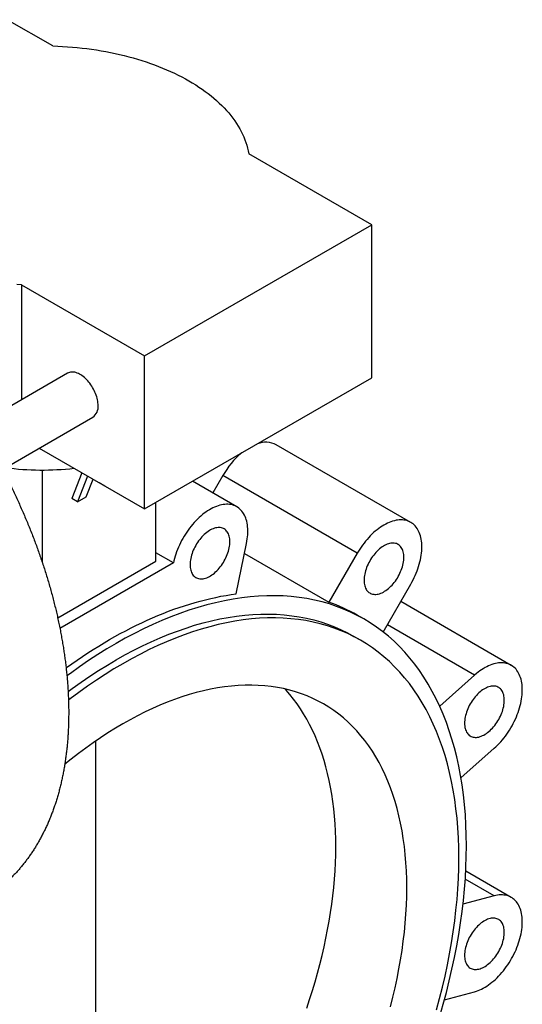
# Paper-space layout '_Isometrico' of a CAD drawing. Header units: millimetres. Extents: x -201 to 179, y -216 to 368.
# Tile 3 of 3: x -8 to 179, y 0 to 368. Entities that reach past the tile are written whole.
import ezdxf

# ---------------------------------------------------------------- set-up
doc = ezdxf.new("R2010")
doc.units = ezdxf.units.MM

psp = doc.layouts.new('_Isometrico')

# ---------------------------------------------------------------- linework, layer by layer
at = {"color": 7, "linetype": 'Continuous', "lineweight": 25}
for p, q in [((3.92, 358.23), (-13.08, 368.05)), ((123.04, 291.51), (77.11, 318.02)), ((38.18, 242.52), (123.04, 291.51)), ((123.04, 234.35), (123.04, 291.51)), ((-7.74, 269.04), (38.18, 242.52)), ((-7.74, 269.04), (-7.74, 226.16)), ((38.18, 185.37), (38.18, 242.52)), ((9.39, 236.05), (-24.39, 216.55)), ((38.18, 185.37), (123.04, 234.35)), ((-14.89, 200.1), (18.89, 219.6)), ((-1.11, 208.05), (38.18, 185.37)), ((137.6, 180.36), (87.4, 209.35)), ((0, 199.9), (0, 165.35)), ((14.74, 198.9), (11.01, 189.26)), ((16.87, 197.67), (13.13, 188.04)), ((16.39, 189.92), (18.94, 196.48)), ((21.2, 195.17), (21.21, 195.16)), ((23.33, 193.93), (21.21, 195.16)), ((72.62, 186.18), (56.1, 195.71)), ((67.4, 197.8), (63.67, 191.34)), ((117.6, 168.82), (67.4, 197.8)), ((23.33, 193.93), (23.34, 193.94)), ((23.33, 193.94), (23.33, 193.93)), ((13.13, 188.04), (11.01, 189.26)), ((13.13, 188.04), (16.39, 189.92)), ((42.43, 165.91), (42.43, 187.82)), ((72.42, 153.66), (76.28, 172.51)), ((5.74, 144.73), (42.43, 165.91)), ((48.96, 165.2), (42.43, 168.97)), ((75.51, 168.77), (107.06, 150.56)), ((117.6, 168.82), (107.06, 150.56)), ((48.96, 165.2), (6.58, 140.73)), ((127.3, 139.42), (137.6, 157.27)), ((175.12, 126.98), (133.87, 150.8)), ((120.07, 144.3), (117.59, 145.73)), ((118.79, 136.38), (116.32, 137.8)), ((161.46, 123.32), (148.4, 111.74)), ((20, -121.94), (20, 98.78)), ((156.35, 84.98), (168.78, 96)), ((175.12, 40.34), (158.14, 50.14)), ((168.78, 40.9), (157.11, 37.78)), ((150.16, 2.1), (161.46, 5.13))]:
    psp.add_line(p, q, dxfattribs=at)
at = {"color": 8, "linetype": 'Continuous', "lineweight": 25}
for p, q in [((161.46, 123.32), (128.87, 142.14)), ((168.78, 40.9), (157.96, 47.15))]:
    psp.add_line(p, q, dxfattribs=at)
at = {"color": 7, "linetype": 'Continuous', "lineweight": 25, "flags": 128}
for points in [[(3.92, 358.23), (5.75, 358.17), (7.57, 358.08), (9.4, 357.96), (11.22, 357.82), (13.03, 357.65), (14.83, 357.46), (16.63, 357.25), (18.42, 357.01), (20.19, 356.75), (21.96, 356.46), (23.71, 356.15), (25.45, 355.81), (27.18, 355.45), (28.89, 355.07), (30.58, 354.66), (32.26, 354.23), (33.92, 353.78), (35.55, 353.31), (37.17, 352.81), (38.77, 352.29), (40.35, 351.75), (41.91, 351.19), (43.44, 350.6), (44.94, 350), (46.43, 349.38), (47.88, 348.73), (49.31, 348.07), (50.71, 347.38), (52.08, 346.68), (53.43, 345.96), (54.74, 345.22), (56.02, 344.46), (57.28, 343.69), (58.5, 342.9), (59.68, 342.09), (60.84, 341.27), (61.96, 340.43), (63.04, 339.58), (64.09, 338.71), (65.1, 337.82), (66.08, 336.93), (67.02, 336.02), (67.92, 335.1), (68.79, 334.16), (69.61, 333.22), (70.4, 332.26), (71.15, 331.29), (71.85, 330.32), (72.52, 329.33), (73.15, 328.33), (73.73, 327.33), (74.28, 326.32), (74.78, 325.3), (75.24, 324.28), (75.66, 323.24), (76.04, 322.21), (76.37, 321.17), (76.66, 320.12), (76.91, 319.07), (77.11, 318.02)], [(-7.74, 269.04), (-9.56, 269.15)], [(20.86, 223.95), (20.84, 224.47), (20.8, 225.01), (20.73, 225.57), (20.62, 226.13), (20.49, 226.71), (20.33, 227.28), (20.14, 227.86), (19.92, 228.44), (19.68, 229.02), (19.41, 229.59), (19.12, 230.15), (18.81, 230.7), (18.48, 231.24), (18.13, 231.77), (17.76, 232.28), (17.37, 232.76), (16.97, 233.23), (16.56, 233.67), (16.13, 234.08), (15.7, 234.47), (15.26, 234.83), (14.81, 235.15), (14.37, 235.45), (13.92, 235.71), (13.47, 235.93), (13.02, 236.12), (12.58, 236.27), (12.15, 236.38), (11.73, 236.46), (11.31, 236.49), (10.91, 236.49), (10.53, 236.45), (10.16, 236.37), (9.81, 236.25), (9.47, 236.1), (9.39, 236.05)], [(76.28, 172.51), (76.43, 173.34), (76.56, 174.15), (76.65, 174.95), (76.72, 175.74), (76.76, 176.51), (76.76, 177.27), (76.74, 178.01), (76.68, 178.73), (76.59, 179.43), (76.48, 180.1), (76.33, 180.76), (76.16, 181.38), (75.96, 181.98), (75.73, 182.55), (75.47, 183.1), (75.18, 183.61), (74.87, 184.09), (74.53, 184.54), (74.16, 184.95), (73.77, 185.33), (73.36, 185.68), (72.92, 185.99), (72.46, 186.26), (71.99, 186.5), (71.49, 186.7), (70.97, 186.86), (70.43, 186.98), (69.88, 187.06), (69.31, 187.1), (68.73, 187.11), (68.13, 187.08), (67.52, 187), (66.91, 186.89), (66.28, 186.74), (65.65, 186.55), (65, 186.33), (64.36, 186.06), (63.71, 185.76), (63.06, 185.43), (62.4, 185.06), (61.75, 184.65), (61.1, 184.21), (60.45, 183.74), (59.81, 183.24), (59.17, 182.7), (58.54, 182.14), (57.92, 181.54), (57.31, 180.92), (56.71, 180.28), (56.12, 179.61), (55.55, 178.92), (54.99, 178.2), (54.45, 177.47), (53.92, 176.71), (53.42, 175.94), (52.93, 175.16), (52.47, 174.36), (52.02, 173.55), (51.6, 172.73), (51.2, 171.9), (50.83, 171.07), (50.48, 170.23), (50.16, 169.39), (49.86, 168.54), (49.6, 167.7), (49.36, 166.86), (49.14, 166.03), (48.96, 165.2)], [(137.6, 157.27), (138.05, 158.08), (138.48, 158.89), (138.89, 159.72), (139.27, 160.55), (139.63, 161.39), (139.96, 162.23), (140.26, 163.07), (140.54, 163.92), (140.79, 164.76), (141.01, 165.6), (141.2, 166.43), (141.37, 167.25), (141.5, 168.07), (141.61, 168.87), (141.68, 169.67), (141.73, 170.45), (141.74, 171.21), (141.73, 171.95), (141.68, 172.68), (141.61, 173.39), (141.5, 174.07), (141.37, 174.73), (141.2, 175.37), (141.01, 175.97), (140.79, 176.56), (140.54, 177.11), (140.26, 177.63), (139.96, 178.12), (139.63, 178.58), (139.27, 179.01), (138.89, 179.4), (138.48, 179.76), (138.05, 180.08), (137.6, 180.36), (137.13, 180.61), (136.64, 180.82), (136.12, 181), (135.59, 181.13), (135.05, 181.23), (134.48, 181.28), (133.91, 181.3), (133.31, 181.28), (132.71, 181.22), (132.1, 181.12), (131.47, 180.99), (130.84, 180.81), (130.2, 180.6), (129.56, 180.35), (128.91, 180.06), (128.26, 179.73), (127.6, 179.37), (126.95, 178.98), (126.3, 178.55), (125.65, 178.09), (125, 177.6), (124.36, 177.07), (123.73, 176.52), (123.11, 175.93), (122.49, 175.32), (121.89, 174.69), (121.3, 174.02), (120.72, 173.34), (120.16, 172.63), (119.61, 171.9), (119.08, 171.16), (118.57, 170.39), (118.07, 169.61), (117.6, 168.82)], [(70.04, 173.14), (70.03, 173.68), (69.98, 174.2), (69.91, 174.7), (69.8, 175.18), (69.67, 175.62), (69.5, 176.04), (69.31, 176.44), (69.09, 176.8), (68.84, 177.12), (68.57, 177.42), (68.27, 177.68), (67.95, 177.9), (67.61, 178.08), (67.25, 178.23), (66.87, 178.34), (66.47, 178.41), (66.05, 178.44), (65.63, 178.43), (65.18, 178.38), (64.73, 178.29), (64.27, 178.17), (63.8, 178), (63.33, 177.8), (62.86, 177.56), (62.38, 177.29), (61.91, 176.98), (61.43, 176.63), (60.97, 176.26), (60.51, 175.85), (60.06, 175.42), (59.61, 174.96), (59.19, 174.47), (58.77, 173.96), (58.37, 173.43), (57.99, 172.89), (57.63, 172.32), (57.29, 171.74), (56.97, 171.15), (56.67, 170.55), (56.4, 169.94), (56.15, 169.33), (55.93, 168.71), (55.74, 168.1), (55.57, 167.49), (55.44, 166.88), (55.33, 166.29), (55.26, 165.7), (55.21, 165.13), (55.2, 164.57), (55.21, 164.03), (55.26, 163.51), (55.33, 163.01), (55.44, 162.53), (55.57, 162.08), (55.74, 161.66), (55.93, 161.27), (56.15, 160.91), (56.4, 160.58), (56.67, 160.29), (56.97, 160.03), (57.29, 159.81), (57.63, 159.63), (57.99, 159.48), (58.37, 159.37), (58.77, 159.3), (59.19, 159.27), (59.61, 159.28), (60.06, 159.33), (60.51, 159.42), (60.97, 159.54), (61.43, 159.71), (61.91, 159.91), (62.38, 160.15), (62.86, 160.42), (63.33, 160.73), (63.8, 161.07), (64.27, 161.45), (64.73, 161.85), (65.18, 162.29), (65.63, 162.75), (66.05, 163.24), (66.47, 163.74), (66.87, 164.27), (67.25, 164.82), (67.61, 165.39), (67.95, 165.97), (68.27, 166.56), (68.57, 167.16), (68.84, 167.77), (69.09, 168.38), (69.31, 169), (69.5, 169.61), (69.67, 170.22), (69.8, 170.83), (69.91, 171.42), (69.98, 172.01), (70.03, 172.58), (70.04, 173.14)], [(135.03, 167.33), (135.01, 167.87), (134.97, 168.39), (134.89, 168.89), (134.78, 169.36), (134.65, 169.81), (134.48, 170.23), (134.29, 170.63), (134.07, 170.99), (133.82, 171.31), (133.55, 171.61), (133.26, 171.87), (132.94, 172.09), (132.59, 172.27), (132.23, 172.42), (131.85, 172.53), (131.45, 172.6), (131.04, 172.63), (130.61, 172.62), (130.17, 172.57), (129.71, 172.48), (129.25, 172.36), (128.79, 172.19), (128.32, 171.99), (127.84, 171.75), (127.36, 171.48), (126.89, 171.17), (126.42, 170.82), (125.95, 170.45), (125.49, 170.04), (125.04, 169.61), (124.6, 169.15), (124.17, 168.66), (123.75, 168.15), (123.35, 167.62), (122.97, 167.07), (122.61, 166.51), (122.27, 165.93), (121.95, 165.34), (121.65, 164.74), (121.38, 164.13), (121.13, 163.52), (120.91, 162.9), (120.72, 162.29), (120.56, 161.68), (120.42, 161.07), (120.31, 160.48), (120.24, 159.89), (120.19, 159.32), (120.18, 158.76), (120.19, 158.22), (120.24, 157.7), (120.31, 157.2), (120.42, 156.72), (120.56, 156.27), (120.72, 155.85), (120.91, 155.46), (121.13, 155.1), (121.38, 154.77), (121.65, 154.48), (121.95, 154.22), (122.27, 154), (122.61, 153.82), (122.97, 153.67), (123.35, 153.56), (123.75, 153.49), (124.17, 153.46), (124.6, 153.47), (125.04, 153.52), (125.49, 153.61), (125.95, 153.73), (126.42, 153.9), (126.89, 154.1), (127.36, 154.34), (127.84, 154.61), (128.32, 154.92), (128.79, 155.26), (129.25, 155.64), (129.71, 156.04), (130.17, 156.48), (130.61, 156.94), (131.04, 157.43), (131.45, 157.93), (131.85, 158.46), (132.23, 159.01), (132.59, 159.58), (132.94, 160.16), (133.26, 160.75), (133.55, 161.35), (133.82, 161.96), (134.07, 162.57), (134.29, 163.19), (134.48, 163.8), (134.65, 164.41), (134.78, 165.02), (134.89, 165.61), (134.97, 166.2), (135.01, 166.77), (135.03, 167.33)], [(8.88, 126.04), (9, 126.13), (11.01, 127.55), (13.02, 128.94), (15.03, 130.3), (17.04, 131.63), (19.05, 132.91), (21.07, 134.17), (23.08, 135.39), (25.1, 136.57), (27.12, 137.72), (29.14, 138.83), (31.15, 139.9), (33.17, 140.94), (35.18, 141.94), (37.19, 142.9), (39.2, 143.83), (41.2, 144.71), (43.2, 145.56), (45.2, 146.38), (47.19, 147.15), (49.17, 147.89), (51.15, 148.58), (53.13, 149.24), (55.09, 149.86), (57.05, 150.44), (59.01, 150.98), (60.95, 151.48), (62.89, 151.94), (64.81, 152.36), (66.73, 152.75), (68.64, 153.09), (70.54, 153.39), (72.42, 153.66)], [(158.39, 59.6), (158.35, 63.53), (158.21, 67.4), (157.99, 71.22), (157.68, 74.97), (157.27, 78.67), (156.78, 82.3), (156.2, 85.86), (155.53, 89.35), (154.78, 92.78), (153.93, 96.12), (153, 99.39), (151.99, 102.58), (150.89, 105.69), (149.7, 108.72), (148.43, 111.66), (147.08, 114.51), (145.65, 117.27), (144.13, 119.95), (142.54, 122.53), (140.87, 125.01), (139.12, 127.4), (137.29, 129.69), (135.39, 131.88), (133.41, 133.97), (131.36, 135.95), (129.24, 137.83), (127.05, 139.61), (124.79, 141.28), (122.47, 142.84), (120.08, 144.29), (117.62, 145.64), (115.11, 146.87), (112.53, 147.99), (109.9, 149), (107.21, 149.9), (104.47, 150.68), (101.67, 151.35), (98.82, 151.9), (95.93, 152.34), (92.98, 152.66), (90, 152.87), (86.97, 152.96), (83.89, 152.94), (80.78, 152.8), (77.64, 152.54), (74.46, 152.17), (71.24, 151.68), (68, 151.08), (64.73, 150.37), (61.43, 149.54), (58.12, 148.6), (54.78, 147.54), (51.42, 146.37), (48.04, 145.09), (44.65, 143.7), (41.25, 142.21), (37.84, 140.6), (34.42, 138.89), (31, 137.07), (27.58, 135.14), (24.15, 133.11), (20.73, 130.98), (17.31, 128.75), (13.9, 126.42), (10.5, 123.99), (9.19, 123.03)], [(9.63, 117.16), (11.19, 118.32), (14.46, 120.65), (17.73, 122.88), (21.01, 125.03), (24.29, 127.07), (27.58, 129.02), (30.86, 130.86), (34.15, 132.61), (37.42, 134.25), (40.7, 135.8), (43.96, 137.23), (47.21, 138.57), (50.45, 139.79), (53.67, 140.91), (56.88, 141.93), (60.06, 142.83), (63.22, 143.63), (66.36, 144.31), (69.47, 144.89), (72.56, 145.36), (75.61, 145.71), (78.63, 145.96), (81.61, 146.09), (84.56, 146.11), (87.47, 146.03), (90.33, 145.83), (93.16, 145.52), (95.94, 145.1), (98.67, 144.57), (101.35, 143.92), (103.98, 143.17), (106.56, 142.31), (109.09, 141.35), (111.56, 140.27), (113.97, 139.09), (116.32, 137.8)], [(155.56, 55.11), (155.52, 58.88), (155.39, 62.59), (155.18, 66.26), (154.88, 69.86), (154.49, 73.41), (154.02, 76.89), (153.46, 80.31), (152.82, 83.66), (152.1, 86.94), (151.29, 90.15), (150.39, 93.29), (149.42, 96.35), (148.36, 99.33), (147.23, 102.24), (146.01, 105.06), (144.71, 107.79), (143.34, 110.45), (141.88, 113.01), (140.35, 115.48), (138.75, 117.87), (137.07, 120.16), (135.31, 122.36), (133.49, 124.46), (131.59, 126.46), (129.63, 128.37), (127.59, 130.17), (125.49, 131.88), (123.33, 133.48), (121.09, 134.98), (118.8, 136.37), (116.45, 137.66), (114.04, 138.84), (111.57, 139.92), (109.04, 140.89), (106.46, 141.75), (103.83, 142.5), (101.14, 143.14), (98.41, 143.67), (95.63, 144.09), (92.81, 144.4), (89.94, 144.6), (87.03, 144.68), (84.09, 144.66), (81.1, 144.53), (78.08, 144.28), (75.03, 143.93), (71.95, 143.46), (68.84, 142.88), (65.7, 142.2), (62.54, 141.4), (59.35, 140.5), (56.15, 139.48), (52.92, 138.36), (49.69, 137.14), (46.43, 135.8), (43.17, 134.37), (39.9, 132.83), (36.62, 131.18), (33.34, 129.43), (30.05, 127.59), (26.77, 125.64), (23.48, 123.6), (20.2, 121.46), (16.93, 119.22), (13.67, 116.89), (10.42, 114.47), (9.77, 113.98)], [(168.78, 96), (169.41, 96.58), (170.02, 97.18), (170.63, 97.81), (171.23, 98.46), (171.81, 99.14), (172.38, 99.84), (172.93, 100.56), (173.47, 101.3), (173.99, 102.06), (174.49, 102.83), (174.96, 103.62), (175.42, 104.42), (175.86, 105.24), (176.27, 106.06), (176.66, 106.89), (177.03, 107.73), (177.37, 108.57), (177.68, 109.41), (177.97, 110.25), (178.23, 111.1), (178.46, 111.94), (178.66, 112.77), (178.83, 113.6), (178.98, 114.42), (179.09, 115.23), (179.18, 116.02), (179.24, 116.81), (179.26, 117.57), (179.26, 118.33), (179.22, 119.06), (179.15, 119.77), (179.06, 120.46), (178.93, 121.13), (178.78, 121.78), (178.6, 122.39), (178.38, 122.98), (178.14, 123.55), (177.87, 124.08), (177.58, 124.58), (177.26, 125.05), (176.91, 125.49), (176.54, 125.89), (176.14, 126.26), (175.72, 126.6), (175.27, 126.89), (174.81, 127.15), (174.32, 127.38), (173.82, 127.56), (173.29, 127.71), (172.75, 127.82), (172.19, 127.89), (171.62, 127.92), (171.03, 127.91), (170.43, 127.86), (169.82, 127.78), (169.2, 127.65), (168.57, 127.49), (167.93, 127.29), (167.29, 127.05), (166.64, 126.78), (165.99, 126.47), (165.34, 126.12), (164.68, 125.73), (164.03, 125.32), (163.38, 124.87), (162.74, 124.38), (162.09, 123.87), (161.46, 123.32)], [(136.12, 43.88), (136.08, 47.07), (135.97, 50.21), (135.79, 53.3), (135.54, 56.35), (135.21, 59.35), (134.81, 62.29), (134.34, 65.18), (133.8, 68.01), (133.19, 70.78), (132.5, 73.5), (131.75, 76.15), (130.93, 78.73), (130.03, 81.25), (129.07, 83.71), (128.04, 86.09), (126.95, 88.41), (125.79, 90.65), (124.56, 92.81), (123.26, 94.9), (121.91, 96.92), (120.49, 98.86), (119.01, 100.71), (117.46, 102.49), (115.86, 104.18), (114.2, 105.79), (112.48, 107.32), (110.71, 108.76), (108.87, 110.11), (106.99, 111.38), (105.05, 112.56), (103.06, 113.64), (101.02, 114.64), (98.94, 115.55), (96.8, 116.37), (94.62, 117.1), (92.4, 117.73), (90.13, 118.27), (87.82, 118.72), (85.47, 119.08), (83.09, 119.34), (80.66, 119.51), (78.21, 119.58), (75.71, 119.56), (73.19, 119.45), (70.64, 119.24), (68.06, 118.94), (65.46, 118.55), (62.83, 118.06), (60.18, 117.48), (57.5, 116.81), (54.81, 116.04), (52.1, 115.19), (49.38, 114.24), (46.64, 113.2), (43.9, 112.08), (41.14, 110.86), (38.37, 109.56), (35.6, 108.17), (32.83, 106.69), (30.05, 105.13), (27.28, 103.49), (24.5, 101.76), (21.73, 99.95), (18.97, 98.06), (16.21, 96.09), (13.46, 94.05), (10.72, 91.92), (8.38, 90.04)], [(98.74, -1.06), (99.84, 2.23), (100.88, 5.51), (101.86, 8.8), (102.79, 12.07), (103.66, 15.34), (104.47, 18.6), (105.23, 21.84), (105.92, 25.07), (106.56, 28.29), (107.13, 31.49), (107.65, 34.67), (108.11, 37.83), (108.5, 40.96), (108.84, 44.07), (109.11, 47.16), (109.33, 50.21), (109.48, 53.24), (109.57, 56.23), (109.6, 59.19), (109.57, 62.11), (109.48, 65), (109.33, 67.85), (109.11, 70.66), (108.84, 73.42), (108.5, 76.15), (108.11, 78.82), (107.65, 81.46), (107.13, 84.04), (106.56, 86.57), (105.92, 89.05), (105.23, 91.48), (104.47, 93.86), (103.66, 96.18), (102.79, 98.44), (101.86, 100.65), (100.88, 102.79), (99.84, 104.88), (98.74, 106.9), (97.59, 108.87), (96.39, 110.76), (95.13, 112.59), (93.82, 114.36), (92.46, 116.06), (91.04, 117.69), (90.61, 118.17)], [(172.54, 113.95), (172.53, 114.49), (172.48, 115.01), (172.41, 115.51), (172.3, 115.98), (172.17, 116.43), (172, 116.85), (171.81, 117.24), (171.59, 117.6), (171.34, 117.93), (171.07, 118.23), (170.77, 118.48), (170.45, 118.71), (170.11, 118.89), (169.75, 119.04), (169.37, 119.15), (168.97, 119.22), (168.55, 119.25), (168.13, 119.24), (167.68, 119.19), (167.23, 119.1), (166.77, 118.98), (166.3, 118.81), (165.83, 118.61), (165.36, 118.37), (164.88, 118.1), (164.41, 117.79), (163.93, 117.44), (163.47, 117.07), (163.01, 116.66), (162.56, 116.23), (162.11, 115.77), (161.69, 115.28), (161.27, 114.77), (160.87, 114.24), (160.49, 113.69), (160.13, 113.13), (159.79, 112.55), (159.47, 111.96), (159.17, 111.36), (158.9, 110.75), (158.65, 110.14), (158.43, 109.52), (158.24, 108.91), (158.07, 108.3), (157.94, 107.69), (157.83, 107.09), (157.76, 106.51), (157.71, 105.94), (157.7, 105.38), (157.71, 104.84), (157.76, 104.32), (157.83, 103.82), (157.94, 103.34), (158.07, 102.89), (158.24, 102.47), (158.43, 102.08), (158.65, 101.72), (158.9, 101.39), (159.17, 101.1), (159.47, 100.84), (159.79, 100.62), (160.13, 100.43), (160.49, 100.29), (160.87, 100.18), (161.27, 100.11), (161.69, 100.08), (162.11, 100.09), (162.56, 100.14), (163.01, 100.22), (163.47, 100.35), (163.93, 100.52), (164.41, 100.72), (164.88, 100.96), (165.36, 101.23), (165.83, 101.54), (166.3, 101.88), (166.77, 102.26), (167.23, 102.66), (167.68, 103.1), (168.13, 103.56), (168.55, 104.04), (168.97, 104.55), (169.37, 105.08), (169.75, 105.63), (170.11, 106.2), (170.45, 106.78), (170.77, 107.37), (171.07, 107.97), (171.34, 108.58), (171.59, 109.19), (171.81, 109.8), (172, 110.42), (172.17, 111.03), (172.3, 111.63), (172.41, 112.23), (172.48, 112.82), (172.53, 113.39), (172.54, 113.95)], [(148.43, -3.96), (149.7, 0.45), (150.89, 4.84), (151.99, 9.22), (153, 13.58), (153.93, 17.93), (154.78, 22.25), (155.53, 26.54), (156.2, 30.8), (156.78, 35.04), (157.27, 39.23), (157.68, 43.39), (157.99, 47.51), (158.21, 51.59), (158.35, 55.62), (158.39, 59.6), (158.39, 59.6)], [(147.23, -1.65), (148.36, 2.57), (149.42, 6.77), (150.39, 10.96), (151.29, 15.13), (152.1, 19.27), (152.82, 23.39), (153.46, 27.48), (154.02, 31.54), (154.49, 35.57), (154.88, 39.56), (155.18, 43.51), (155.39, 47.42), (155.52, 51.29), (155.56, 55.11), (155.56, 55.11)], [(130.03, -0.52), (130.93, 3.04), (131.75, 6.57), (132.5, 10.1), (133.19, 13.6), (133.8, 17.08), (134.34, 20.54), (134.81, 23.97), (135.21, 27.37), (135.54, 30.74), (135.79, 34.08), (135.97, 37.39), (136.08, 40.65), (136.12, 43.88), (136.12, 43.88)], [(161.46, 5.13), (162.09, 5.32), (162.74, 5.54), (163.38, 5.8), (164.03, 6.1), (164.68, 6.44), (165.34, 6.81), (165.99, 7.22), (166.64, 7.66), (167.29, 8.13), (167.93, 8.63), (168.57, 9.17), (169.2, 9.73), (169.82, 10.33), (170.43, 10.95), (171.03, 11.59), (171.62, 12.26), (172.19, 12.95), (172.75, 13.67), (173.29, 14.4), (173.82, 15.16), (174.32, 15.93), (174.81, 16.71), (175.27, 17.51), (175.72, 18.32), (176.14, 19.14), (176.54, 19.97), (176.91, 20.8), (177.26, 21.64), (177.58, 22.48), (177.87, 23.33), (178.14, 24.17), (178.38, 25.01), (178.6, 25.84), (178.78, 26.67), (178.93, 27.5), (179.06, 28.31), (179.15, 29.11), (179.22, 29.9), (179.26, 30.67), (179.26, 31.43), (179.24, 32.17), (179.18, 32.89), (179.09, 33.59), (178.98, 34.26), (178.83, 34.92), (178.66, 35.54), (178.46, 36.14), (178.23, 36.71), (177.97, 37.26), (177.68, 37.77), (177.37, 38.25), (177.03, 38.7), (176.66, 39.11), (176.27, 39.49), (175.86, 39.84), (175.42, 40.15), (174.96, 40.42), (174.49, 40.66), (173.99, 40.86), (173.47, 41.02), (172.93, 41.14), (172.38, 41.22), (171.81, 41.27), (171.23, 41.27), (170.63, 41.24), (170.02, 41.16), (169.41, 41.05), (168.78, 40.9)], [(172.54, 27.3), (172.53, 27.84), (172.48, 28.36), (172.41, 28.86), (172.3, 29.34), (172.17, 29.78), (172, 30.21), (171.81, 30.6), (171.59, 30.96), (171.34, 31.28), (171.07, 31.58), (170.77, 31.84), (170.45, 32.06), (170.11, 32.24), (169.75, 32.39), (169.37, 32.5), (168.97, 32.57), (168.55, 32.6), (168.13, 32.59), (167.68, 32.54), (167.23, 32.45), (166.77, 32.33), (166.3, 32.16), (165.83, 31.96), (165.36, 31.72), (164.88, 31.45), (164.41, 31.14), (163.93, 30.79), (163.47, 30.42), (163.01, 30.02), (162.56, 29.58), (162.11, 29.12), (161.69, 28.63), (161.27, 28.13), (160.87, 27.59), (160.49, 27.05), (160.13, 26.48), (159.79, 25.9), (159.47, 25.31), (159.17, 24.71), (158.9, 24.1), (158.65, 23.49), (158.43, 22.87), (158.24, 22.26), (158.07, 21.65), (157.94, 21.04), (157.83, 20.45), (157.76, 19.86), (157.71, 19.29), (157.7, 18.73), (157.71, 18.19), (157.76, 17.67), (157.83, 17.17), (157.94, 16.69), (158.07, 16.25), (158.24, 15.82), (158.43, 15.43), (158.65, 15.07), (158.9, 14.75), (159.17, 14.45), (159.47, 14.19), (159.79, 13.97), (160.13, 13.79), (160.49, 13.64), (160.87, 13.53), (161.27, 13.46), (161.69, 13.43), (162.11, 13.44), (162.56, 13.49), (163.01, 13.58), (163.47, 13.7), (163.93, 13.87), (164.41, 14.07), (164.88, 14.31), (165.36, 14.58), (165.83, 14.89), (166.3, 15.24), (166.77, 15.61), (167.23, 16.02), (167.68, 16.45), (168.13, 16.91), (168.55, 17.4), (168.97, 17.91), (169.37, 18.44), (169.75, 18.98), (170.11, 19.55), (170.45, 20.13), (170.77, 20.72), (171.07, 21.32), (171.34, 21.93), (171.59, 22.54), (171.81, 23.16), (172, 23.77), (172.17, 24.38), (172.3, 24.99), (172.41, 25.58), (172.48, 26.17), (172.53, 26.74), (172.54, 27.3)]]:
    psp.add_lwpolyline(points, dxfattribs=at)
at = {"color": 7, "linetype": 'Continuous', "lineweight": 25}
for centre, radius, start, end in [((16.12, 223.47), 4.76, 305.574, 5.7382), ((83.48, 201.64), 8.64, 63.0215, 111.387), ((94.65, 182.35), 31.33, 130.1001, 150.4514), ((0.01, 307.22), 107.32, 262.6594, 276.3479), ((86.48, 91.78), 62.27, 60.0234, 70.702)]:
    psp.add_arc(centre, radius, start, end, dxfattribs=at)
psp.add_open_spline([(-200.77, 219.86), (-200.77, 219.51), (-200.77, 218.5), (-200.74, 216.82), (-200.69, 214.81), (-200.6, 212.79), (-200.49, 210.76), (-200.34, 208.72), (-200.17, 206.66), (-199.97, 204.6), (-199.75, 202.53), (-199.49, 200.44), (-199.21, 198.35), (-198.9, 196.25), (-198.56, 194.14), (-198.2, 192.03), (-197.81, 189.91), (-197.39, 187.78), (-196.94, 185.65), (-196.47, 183.51), (-195.97, 181.37), (-195.45, 179.22), (-194.9, 177.07), (-194.32, 174.92), (-193.72, 172.77), (-193.09, 170.61), (-192.44, 168.45), (-191.76, 166.29), (-191.05, 164.14), (-190.33, 161.98), (-189.57, 159.82), (-188.79, 157.67), (-187.99, 155.51), (-187.17, 153.36), (-186.32, 151.22), (-185.44, 149.07), (-184.55, 146.93), (-183.63, 144.8), (-182.69, 142.67), (-181.72, 140.54), (-180.74, 138.43), (-179.73, 136.32), (-178.7, 134.21), (-177.64, 132.12), (-176.57, 130.03), (-175.48, 127.95), (-174.36, 125.88), (-173.23, 123.83), (-172.07, 121.78), (-170.9, 119.74), (-169.7, 117.72), (-168.49, 115.7), (-167.26, 113.7), (-166.01, 111.71), (-164.74, 109.74), (-163.45, 107.78), (-162.14, 105.84), (-160.82, 103.91), (-159.48, 101.99), (-158.13, 100.09), (-156.76, 98.21), (-155.37, 96.35), (-153.96, 94.5), (-152.55, 92.67), (-151.11, 90.86), (-149.66, 89.07), (-148.2, 87.29), (-146.73, 85.54), (-145.24, 83.81), (-143.73, 82.1), (-142.22, 80.41), (-140.69, 78.74), (-139.15, 77.09), (-137.6, 75.47), (-136.03, 73.87), (-134.46, 72.29), (-132.87, 70.74), (-131.28, 69.21), (-129.67, 67.71), (-128.06, 66.23), (-126.44, 64.77), (-124.8, 63.34), (-123.16, 61.94), (-121.51, 60.57), (-119.86, 59.22), (-118.19, 57.9), (-116.52, 56.61), (-114.85, 55.34), (-113.17, 54.11), (-111.48, 52.9), (-109.78, 51.72), (-108.09, 50.57), (-106.38, 49.46), (-104.68, 48.37), (-102.97, 47.31), (-101.25, 46.29), (-99.54, 45.29), (-97.82, 44.33), (-96.1, 43.4), (-94.38, 42.5), (-92.66, 41.64), (-90.93, 40.81), (-89.21, 40.01), (-87.49, 39.24), (-85.77, 38.51), (-84.05, 37.81), (-82.33, 37.15), (-80.61, 36.52), (-78.9, 35.93), (-77.19, 35.37), (-75.48, 34.85), (-73.78, 34.36), (-72.09, 33.91), (-70.4, 33.5), (-68.71, 33.12), (-67.03, 32.78), (-65.36, 32.47), (-63.7, 32.2), (-62.05, 31.97), (-60.4, 31.78), (-58.77, 31.62), (-57.14, 31.5), (-55.52, 31.41), (-53.92, 31.36), (-52.33, 31.35), (-50.75, 31.38), (-49.18, 31.44), (-47.63, 31.53), (-46.09, 31.67), (-44.56, 31.84), (-43.05, 32.04), (-41.55, 32.29), (-40.07, 32.56), (-38.6, 32.88), (-37.16, 33.23), (-35.72, 33.61), (-34.31, 34.03), (-32.91, 34.48), (-31.52, 34.97), (-30.16, 35.49), (-28.81, 36.04), (-27.49, 36.63), (-26.18, 37.25), (-24.89, 37.91), (-23.61, 38.6), (-22.36, 39.32), (-21.13, 40.08), (-19.92, 40.86), (-18.72, 41.68), (-17.55, 42.54), (-16.4, 43.42), (-15.27, 44.34), (-14.16, 45.29), (-13.07, 46.27), (-12, 47.28), (-10.96, 48.32), (-9.93, 49.39), (-8.93, 50.5), (-7.96, 51.63), (-7, 52.8), (-6.07, 54), (-5.16, 55.22), (-4.28, 56.48), (-3.42, 57.76), (-2.59, 59.08), (-1.78, 60.42), (-0.99, 61.8), (-0.23, 63.2), (0.5, 64.63), (1.21, 66.08), (1.89, 67.57), (2.54, 69.08), (3.17, 70.62), (3.77, 72.18), (4.34, 73.77), (4.89, 75.38), (5.41, 77.02), (5.9, 78.68), (6.36, 80.36), (6.79, 82.07), (7.2, 83.8), (7.57, 85.55), (7.92, 87.32), (8.24, 89.11), (8.53, 90.92), (8.79, 92.75), (9.03, 94.6), (9.23, 96.47), (9.41, 98.35), (9.55, 100.26), (9.67, 102.17), (9.76, 104.11), (9.82, 106.06), (9.85, 108.02), (9.86, 110), (9.83, 111.99), (9.78, 114), (9.7, 116.02), (9.58, 118.05), (9.45, 120.09), (9.28, 122.14), (9.08, 124.2), (8.86, 126.28), (8.61, 128.36), (8.33, 130.45), (8.03, 132.55), (7.69, 134.66), (7.33, 136.77), (6.95, 138.89), (6.53, 141.02), (6.09, 143.15), (5.62, 145.28), (5.13, 147.43), (4.61, 149.57), (4.06, 151.72), (3.49, 153.87), (2.89, 156.03), (2.26, 158.18), (1.61, 160.34), (0.94, 162.5), (0.24, 164.65), (-0.49, 166.81), (-1.24, 168.97), (-2.01, 171.12), (-2.81, 173.28), (-3.63, 175.43), (-4.48, 177.58), (-5.35, 179.72), (-6.24, 181.86), (-7.15, 184), (-8.09, 186.13), (-9.05, 188.25), (-10.04, 190.37), (-11.04, 192.48), (-12.07, 194.59), (-13.12, 196.68), (-14.19, 198.77), (-15.28, 200.85), (-16.39, 202.92), (-17.53, 204.98), (-18.68, 207.03), (-19.85, 209.07), (-21.04, 211.1), (-22.25, 213.11), (-23.48, 215.11), (-24.73, 217.1), (-26, 219.08), (-27.28, 221.04), (-28.58, 222.99), (-29.9, 224.92), (-31.24, 226.84), (-32.59, 228.74), (-33.96, 230.62), (-35.35, 232.49), (-36.75, 234.34), (-38.17, 236.17), (-39.6, 237.98), (-41.04, 239.78), (-42.5, 241.55), (-43.98, 243.31), (-45.47, 245.04), (-46.97, 246.76), (-48.48, 248.45), (-50.01, 250.12), (-51.55, 251.77), (-53.1, 253.4), (-54.66, 255), (-56.23, 256.58), (-57.81, 258.14), (-59.41, 259.67), (-61.01, 261.18), (-62.62, 262.67), (-64.25, 264.12), (-65.88, 265.55), (-67.52, 266.96), (-69.16, 268.34), (-70.82, 269.69), (-72.48, 271.02), (-74.15, 272.31), (-75.83, 273.58), (-77.51, 274.82), (-79.2, 276.03), (-80.89, 277.21), (-82.59, 278.37), (-84.29, 279.49), (-85.99, 280.58), (-87.7, 281.64), (-89.42, 282.67), (-91.13, 283.67), (-92.85, 284.64), (-94.57, 285.57), (-96.29, 286.47), (-98.01, 287.34), (-99.74, 288.18), (-101.46, 288.98), (-103.18, 289.75), (-104.9, 290.49), (-106.62, 291.19), (-108.34, 291.86), (-110.06, 292.49), (-111.77, 293.09), (-113.48, 293.65), (-115.19, 294.18), (-116.89, 294.67), (-118.59, 295.13), (-120.28, 295.55), (-121.96, 295.93), (-123.64, 296.28), (-125.31, 296.59), (-126.98, 296.86), (-128.63, 297.1), (-130.28, 297.3), (-131.92, 297.47), (-133.54, 297.59), (-135.16, 297.68), (-136.77, 297.74), (-138.36, 297.76), (-139.94, 297.74), (-141.51, 297.68), (-143.07, 297.59), (-144.61, 297.46), (-146.14, 297.29), (-147.65, 297.09), (-149.15, 296.86), (-150.63, 296.58), (-152.1, 296.28), (-153.55, 295.93), (-154.99, 295.55), (-156.41, 295.14), (-157.81, 294.69), (-159.19, 294.21), (-160.56, 293.7), (-161.91, 293.15), (-163.24, 292.56), (-164.55, 291.94), (-165.85, 291.29), (-167.12, 290.61), (-168.38, 289.89), (-169.61, 289.14), (-170.83, 288.36), (-172.02, 287.54), (-173.2, 286.69), (-174.35, 285.82), (-175.49, 284.9), (-176.6, 283.96), (-177.69, 282.98), (-178.76, 281.98), (-179.81, 280.94), (-180.84, 279.87), (-181.84, 278.77), (-182.82, 277.64), (-183.78, 276.48), (-184.71, 275.29), (-185.63, 274.06), (-186.51, 272.81), (-187.38, 271.53), (-188.21, 270.22), (-189.03, 268.88), (-189.82, 267.51), (-190.58, 266.11), (-191.32, 264.69), (-192.03, 263.23), (-192.71, 261.75), (-193.37, 260.25), (-194, 258.72), (-194.6, 257.16), (-195.18, 255.57), (-195.73, 253.96), (-196.25, 252.33), (-196.75, 250.67), (-197.21, 248.99), (-197.65, 247.29), (-198.06, 245.56), (-198.44, 243.81), (-198.79, 242.05), (-199.11, 240.26), (-199.41, 238.45), (-199.68, 236.62), (-199.91, 234.77), (-200.12, 232.91), (-200.3, 231.03), (-200.45, 229.13), (-200.57, 227.21), (-200.67, 225.28), (-200.73, 223.33), (-200.77, 221.53), (-200.77, 220.37), (-200.77, 219.86)], degree=3, knots=[0, 0, 0, 0, 0.001402, 0.004045, 0.006687, 0.009329, 0.011971, 0.014612, 0.017252, 0.019893, 0.022532, 0.025171, 0.027809, 0.030446, 0.033083, 0.035719, 0.038355, 0.040989, 0.043623, 0.046256, 0.048889, 0.051521, 0.054152, 0.056782, 0.059412, 0.062042, 0.06467, 0.067298, 0.069926, 0.072552, 0.075179, 0.077805, 0.08043, 0.083055, 0.08568, 0.088304, 0.090927, 0.093551, 0.096174, 0.098797, 0.101419, 0.104041, 0.106663, 0.109285, 0.111907, 0.114529, 0.11715, 0.119771, 0.122393, 0.125014, 0.127635, 0.130257, 0.132878, 0.1355, 0.138121, 0.140743, 0.143365, 0.145987, 0.14861, 0.151232, 0.153855, 0.156478, 0.159102, 0.161726, 0.16435, 0.166975, 0.1696, 0.172225, 0.174851, 0.177478, 0.180105, 0.182733, 0.185361, 0.18799, 0.19062, 0.19325, 0.195881, 0.198512, 0.201145, 0.203778, 0.206411, 0.209046, 0.211681, 0.214317, 0.216954, 0.219592, 0.22223, 0.224869, 0.227509, 0.23015, 0.232791, 0.235433, 0.238075, 0.240718, 0.243362, 0.246006, 0.248651, 0.251296, 0.253941, 0.256586, 0.259231, 0.261876, 0.264521, 0.267166, 0.269809, 0.272452, 0.275094, 0.277735, 0.280374, 0.283011, 0.285646, 0.28828, 0.29091, 0.293538, 0.296162, 0.298784, 0.301401, 0.304014, 0.306623, 0.309227, 0.311826, 0.31442, 0.317009, 0.319592, 0.322168, 0.324739, 0.327304, 0.329862, 0.332414, 0.334959, 0.337498, 0.340031, 0.342558, 0.345079, 0.347594, 0.350103, 0.352608, 0.355107, 0.357603, 0.360094, 0.362582, 0.365067, 0.367549, 0.37003, 0.372509, 0.374987, 0.377465, 0.379943, 0.382421, 0.384901, 0.387382, 0.389866, 0.392353, 0.394842, 0.397336, 0.399834, 0.402336, 0.404843, 0.407356, 0.409874, 0.412398, 0.414928, 0.417464, 0.420006, 0.422554, 0.425109, 0.427669, 0.430236, 0.432809, 0.435388, 0.437972, 0.440562, 0.443158, 0.445758, 0.448363, 0.450972, 0.453586, 0.456203, 0.458824, 0.461448, 0.464075, 0.466704, 0.469336, 0.47197, 0.474606, 0.477244, 0.479882, 0.482522, 0.485163, 0.487805, 0.490447, 0.493089, 0.495732, 0.498375, 0.501018, 0.50366, 0.506303, 0.508945, 0.511587, 0.514228, 0.516869, 0.519509, 0.522148, 0.524787, 0.527425, 0.530063, 0.5327, 0.535336, 0.537972, 0.540606, 0.54324, 0.545874, 0.548506, 0.551138, 0.553769, 0.5564, 0.55903, 0.561659, 0.564288, 0.566916, 0.569544, 0.572171, 0.574797, 0.577423, 0.580048, 0.582673, 0.585298, 0.587922, 0.590546, 0.593169, 0.595792, 0.598415, 0.601038, 0.60366, 0.606282, 0.608904, 0.611526, 0.614147, 0.616769, 0.61939, 0.622012, 0.624633, 0.627254, 0.629876, 0.632497, 0.635119, 0.63774, 0.640362, 0.642984, 0.645606, 0.648228, 0.650851, 0.653474, 0.656097, 0.65872, 0.661344, 0.663968, 0.666593, 0.669218, 0.671843, 0.674469, 0.677096, 0.679723, 0.682351, 0.684979, 0.687608, 0.690237, 0.692867, 0.695498, 0.69813, 0.700762, 0.703395, 0.706028, 0.708663, 0.711298, 0.713934, 0.716571, 0.719208, 0.721846, 0.724485, 0.727125, 0.729766, 0.732407, 0.735049, 0.737691, 0.740334, 0.742978, 0.745622, 0.748266, 0.750911, 0.753556, 0.756201, 0.758847, 0.761492, 0.764137, 0.766781, 0.769425, 0.772068, 0.77471, 0.777351, 0.77999, 0.782628, 0.785263, 0.787897, 0.790528, 0.793156, 0.795781, 0.798403, 0.801021, 0.803634, 0.806244, 0.808849, 0.811449, 0.814044, 0.816633, 0.819216, 0.821794, 0.824366, 0.826931, 0.82949, 0.832043, 0.834589, 0.837129, 0.839663, 0.842191, 0.844712, 0.847228, 0.849739, 0.852244, 0.854744, 0.85724, 0.859732, 0.862221, 0.864706, 0.867188, 0.869669, 0.872148, 0.874626, 0.877104, 0.879582, 0.882061, 0.88454, 0.887021, 0.889505, 0.891991, 0.89448, 0.896973, 0.89947, 0.901972, 0.904479, 0.90699, 0.909508, 0.912031, 0.914559, 0.917094, 0.919636, 0.922183, 0.924737, 0.927297, 0.929863, 0.932435, 0.935013, 0.937596, 0.940185, 0.94278, 0.945379, 0.947984, 0.950592, 0.953205, 0.955822, 0.958442, 0.961066, 0.963692, 0.966322, 0.968953, 0.971587, 0.974223, 0.97686, 0.979499, 0.982138, 0.984779, 0.98742, 0.990063, 0.992705, 0.995348, 0.997991, 1, 1, 1, 1], dxfattribs=at)

doc.saveas('drawing.dxf')
